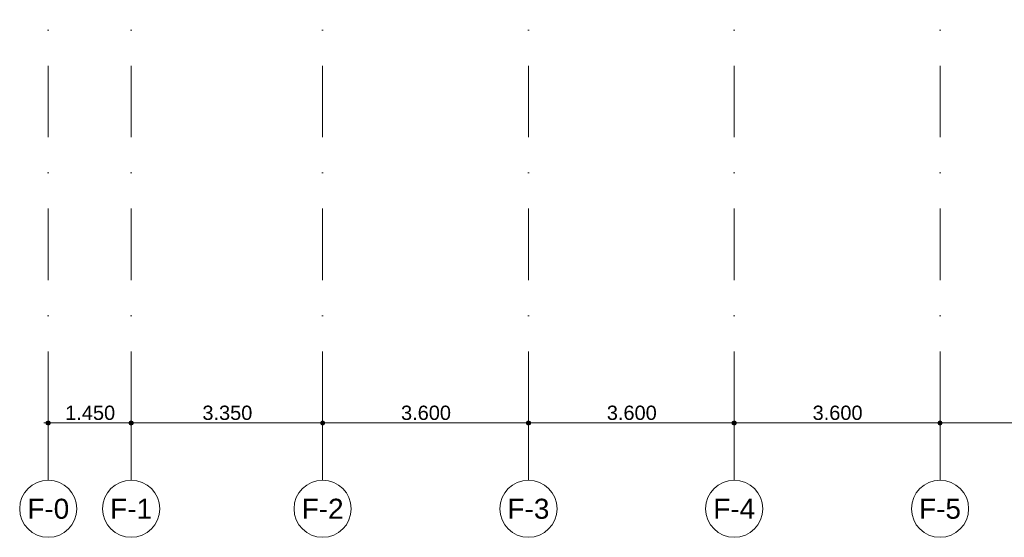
# Model space of a CAD drawing. Header units: millimetres. Extents: x -54205 to 99702, y -35458 to 70878.
# Tile 1 of 226: x -53650 to -36425, y -2884 to 6172. Entities that reach past the tile are written whole.
import ezdxf
from ezdxf.enums import TextEntityAlignment as Align

# ---------------------------------------------------------------- set-up
doc = ezdxf.new("R2010")
doc.units = ezdxf.units.MM
doc.header["$MEASUREMENT"] = 0
doc.linetypes.add('streep-punt', pattern=[2500, 1250, -625, 0, -625])
for name, color, linetype in [('Maatvoering 1_ 100', 7, 'Continuous'), ('Maatvoering 1_ 100 2D arcering', 7, 'Continuous'), ('Stramien', 7, 'Continuous')]:
    doc.layers.add(name, color=color, linetype=linetype)
doc.styles.add('GENERATED_STYLE_1', font='arial.ttf')
doc.dimstyles.new('GENERATED_STYLE__1', dxfattribs={"dimtxt": 250, "dimasz": 142.5, "dimexe": 0.18, "dimexo": 0.0625, "dimgap": 0, "dimtad": 1, "dimtih": 1, "dimtoh": 1, "dimdec": 0, "dimzin": 0, "dimdsep": 46, "dimtxsty": 'GENERATED_STYLE_1', "dimblk": 'ARROWHEAD_11', "dimblk1": 'ARROWHEAD_11', "dimblk2": 'ARROWHEAD_11', "dimcen": 0.09, "dimse1": 1, "dimse2": 1, "dimclrd": 2, "dimclre": 2, "dimclrt": 2, "dimadec": 1, "dimazin": 0, "dimtfac": 1, "dimtdec": 4, "dimtmove": 0, "dimatfit": 3, "dimfxl": 1, "dimtolj": 1, "dimtzin": 0, "dimarcsym": 0})

# ---------------------------------------------------------------- blocks, each defined once
blk = doc.blocks.new('Standard grid marker')
at = {"layer": 'Stramien', "color": 1, "linetype": 'streep-punt', "lineweight": 0}
for q in [(0, 0), (61400, 0)]:
    blk.add_line((1000, 0), q, dxfattribs=at)
at = {"layer": 'Stramien', "color": 2, "linetype": 'Continuous', "lineweight": 0, "flags": 128}
blk.add_lwpolyline([(0, 0, 1), (-1000, 0, 1)], format="xyb", close=True, dxfattribs=at)
at = {"layer": 'Stramien', "color": 1, "linetype": 'streep-punt', "lineweight": 0}
blk.add_point((1000, 0), dxfattribs=at)
blk.add_point((1000, 0), dxfattribs=at)
at = {"layer": 'Stramien', "color": 2, "lineweight": 0, "style": 'GENERATED_STYLE_1'}
for tag, p in [('AC_MarkerText_1_0', (-245, -80)), ('AC_MarkerText_1_1', (63155, -80))]:
    blk.add_attdef(tag, text='', height=350, rotation=270, dxfattribs=at).set_placement(p, align=Align.TOP_CENTER)
blk = doc.blocks.new('Standard grid marker_7')
at = {"layer": 'Stramien', "color": 1, "linetype": 'streep-punt', "lineweight": 0}
for q in [(61400, 0), (0, 0)]:
    blk.add_line((1000, 0), q, dxfattribs=at)
at = {"layer": 'Stramien', "color": 2, "linetype": 'Continuous', "lineweight": 0, "flags": 128}
blk.add_lwpolyline([(0, 0, 1), (-1000, 0, 1)], format="xyb", close=True, dxfattribs=at)
at = {"layer": 'Stramien', "color": 1, "linetype": 'streep-punt', "lineweight": 0}
blk.add_point((1000, 0), dxfattribs=at)
blk.add_point((1000, 0), dxfattribs=at)
at = {"layer": 'Stramien', "color": 2, "lineweight": 0, "style": 'GENERATED_STYLE_1'}
for tag, p in [('AC_MarkerText_1_0', (-245, -80)), ('AC_MarkerText_1_1', (63155, -80))]:
    blk.add_attdef(tag, text='', height=350, rotation=270, dxfattribs=at).set_placement(p, align=Align.TOP_CENTER)
blk = doc.blocks.new('*D1078')
at = {"layer": 'Maatvoering 1_ 100 2D arcering', "linetype": 'Continuous', "lineweight": 0}
for points in [[(-53187, -884), (-53185, -899), (-53177, -911), (-53164, -919), (-53150, -922), (-53136, -919), (-53123, -911), (-53115, -899), (-53112, -884), (-53115, -870), (-53123, -858), (-53136, -850), (-53150, -847), (-53164, -850), (-53177, -858), (-53185, -870)], [(-51737, -884), (-51735, -899), (-51727, -911), (-51714, -919), (-51700, -922), (-51686, -919), (-51673, -911), (-51665, -899), (-51662, -884), (-51665, -870), (-51673, -858), (-51686, -850), (-51700, -847), (-51714, -850), (-51727, -858), (-51735, -870)]]:
    blk.add_hatch(color=1, dxfattribs=at).paths.add_polyline_path(points)
at = {"layer": 'Maatvoering 1_ 100', "color": 2, "linetype": 'Continuous', "lineweight": 0}
for p, q in [((-53150, -847), (-53150, -744)), ((-51700, -847), (-51700, -744)), ((-53225, -884), (-53187, -884)), ((-53150, -1025), (-53150, -922)), ((-53112, -884), (-51737, -884)), ((-51700, -1025), (-51700, -922))]:
    blk.add_line(p, q, dxfattribs=at)
at = {"layer": 'Maatvoering 1_ 100', "color": 1, "linetype": 'Continuous', "lineweight": 0}
for centre in [(-53150, -884), (-51700, -884)]:
    blk.add_circle(centre, 37.5, dxfattribs=at)
at = {"layer": 'Maatvoering 1_ 100', "color": 2, "lineweight": 0, "insert": (-52854, -834), "char_height": 250, "attachment_point": 7, "style": 'GENERATED_STYLE_1'}
blk.add_mtext('\\A1;{\\pql;\\fArial|b0|i0|c0|p0;\\W1.000000;1.450}', dxfattribs=at)
blk = doc.blocks.new('ARROWHEAD_11')
at = {"color": 0, "linetype": 'Continuous', "lineweight": 0}
blk.add_line((0, 0), (-1, 0), dxfattribs=at)
at = {"color": 0, "linetype": 'Continuous', "lineweight": 0, "const_width": 0.25, "flags": 128}
blk.add_lwpolyline([(-0.125, 0, 1), (0.125, 0, 1)], format="xyb", close=True, dxfattribs=at)
blk = doc.blocks.new('*D1079')
at = {"layer": 'Maatvoering 1_ 100 2D arcering', "linetype": 'Continuous', "lineweight": 0}
for points in [[(-51737, -884), (-51735, -899), (-51727, -911), (-51714, -919), (-51700, -922), (-51686, -919), (-51673, -911), (-51665, -899), (-51662, -884), (-51665, -870), (-51673, -858), (-51686, -850), (-51700, -847), (-51714, -850), (-51727, -858), (-51735, -870)], [(-48387, -884), (-48385, -899), (-48377, -911), (-48364, -919), (-48350, -922), (-48336, -919), (-48323, -911), (-48315, -899), (-48312, -884), (-48315, -870), (-48323, -858), (-48336, -850), (-48350, -847), (-48364, -850), (-48377, -858), (-48385, -870)]]:
    blk.add_hatch(color=1, dxfattribs=at).paths.add_polyline_path(points)
at = {"layer": 'Maatvoering 1_ 100', "color": 2, "linetype": 'Continuous', "lineweight": 0}
for p, q in [((-51700, -847), (-51700, -744)), ((-48350, -847), (-48350, -744)), ((-51700, -1025), (-51700, -922)), ((-51662, -884), (-48387, -884)), ((-48350, -1025), (-48350, -922))]:
    blk.add_line(p, q, dxfattribs=at)
at = {"layer": 'Maatvoering 1_ 100', "color": 1, "linetype": 'Continuous', "lineweight": 0}
for centre in [(-51700, -884), (-48350, -884)]:
    blk.add_circle(centre, 37.5, dxfattribs=at)
at = {"layer": 'Maatvoering 1_ 100', "color": 2, "lineweight": 0, "insert": (-50454, -834), "char_height": 250, "attachment_point": 7, "style": 'GENERATED_STYLE_1'}
blk.add_mtext('\\A1;{\\pql;\\fArial|b0|i0|c0|p0;\\W1.000000;3.350}', dxfattribs=at)
blk = doc.blocks.new('*D1080')
at = {"layer": 'Maatvoering 1_ 100 2D arcering', "linetype": 'Continuous', "lineweight": 0}
for points in [[(-48387, -884), (-48385, -899), (-48377, -911), (-48364, -919), (-48350, -922), (-48336, -919), (-48323, -911), (-48315, -899), (-48312, -884), (-48315, -870), (-48323, -858), (-48336, -850), (-48350, -847), (-48364, -850), (-48377, -858), (-48385, -870)], [(-44787, -884), (-44785, -899), (-44777, -911), (-44764, -919), (-44750, -922), (-44736, -919), (-44723, -911), (-44715, -899), (-44712, -884), (-44715, -870), (-44723, -858), (-44736, -850), (-44750, -847), (-44764, -850), (-44777, -858), (-44785, -870)]]:
    blk.add_hatch(color=1, dxfattribs=at).paths.add_polyline_path(points)
at = {"layer": 'Maatvoering 1_ 100', "color": 2, "linetype": 'Continuous', "lineweight": 0}
for p, q in [((-48350, -847), (-48350, -744)), ((-44750, -847), (-44750, -744)), ((-48350, -1025), (-48350, -922)), ((-48312, -884), (-44787, -884)), ((-44750, -1025), (-44750, -922))]:
    blk.add_line(p, q, dxfattribs=at)
at = {"layer": 'Maatvoering 1_ 100', "color": 1, "linetype": 'Continuous', "lineweight": 0}
for centre in [(-48350, -884), (-44750, -884)]:
    blk.add_circle(centre, 37.5, dxfattribs=at)
at = {"layer": 'Maatvoering 1_ 100', "color": 2, "lineweight": 0, "insert": (-46979, -834), "char_height": 250, "attachment_point": 7, "style": 'GENERATED_STYLE_1'}
blk.add_mtext('\\A1;{\\pql;\\fArial|b0|i0|c0|p0;\\W1.000000;3.600}', dxfattribs=at)
blk = doc.blocks.new('*D1081')
at = {"layer": 'Maatvoering 1_ 100 2D arcering', "linetype": 'Continuous', "lineweight": 0}
for points in [[(-44787, -884), (-44785, -899), (-44777, -911), (-44764, -919), (-44750, -922), (-44736, -919), (-44723, -911), (-44715, -899), (-44712, -884), (-44715, -870), (-44723, -858), (-44736, -850), (-44750, -847), (-44764, -850), (-44777, -858), (-44785, -870)], [(-41188, -884), (-41185, -899), (-41177, -911), (-41164, -919), (-41150, -922), (-41136, -919), (-41123, -911), (-41115, -899), (-41112, -884), (-41115, -870), (-41123, -858), (-41136, -850), (-41150, -847), (-41164, -850), (-41177, -858), (-41185, -870)]]:
    blk.add_hatch(color=1, dxfattribs=at).paths.add_polyline_path(points)
at = {"layer": 'Maatvoering 1_ 100', "color": 2, "linetype": 'Continuous', "lineweight": 0}
for p, q in [((-44750, -847), (-44750, -744)), ((-41150, -847), (-41150, -744)), ((-44750, -1025), (-44750, -922)), ((-44712, -884), (-41188, -884)), ((-41150, -1025), (-41150, -922))]:
    blk.add_line(p, q, dxfattribs=at)
at = {"layer": 'Maatvoering 1_ 100', "color": 1, "linetype": 'Continuous', "lineweight": 0}
for centre in [(-44750, -884), (-41150, -884)]:
    blk.add_circle(centre, 37.5, dxfattribs=at)
at = {"layer": 'Maatvoering 1_ 100', "color": 2, "lineweight": 0, "insert": (-43379, -834), "char_height": 250, "attachment_point": 7, "style": 'GENERATED_STYLE_1'}
blk.add_mtext('\\A1;{\\pql;\\fArial|b0|i0|c0|p0;\\W1.000000;3.600}', dxfattribs=at)
blk = doc.blocks.new('*D1082')
at = {"layer": 'Maatvoering 1_ 100 2D arcering', "linetype": 'Continuous', "lineweight": 0}
for points in [[(-41188, -884), (-41185, -899), (-41177, -911), (-41164, -919), (-41150, -922), (-41136, -919), (-41123, -911), (-41115, -899), (-41112, -884), (-41115, -870), (-41123, -858), (-41136, -850), (-41150, -847), (-41164, -850), (-41177, -858), (-41185, -870)], [(-37588, -884), (-37585, -899), (-37577, -911), (-37564, -919), (-37550, -922), (-37536, -919), (-37523, -911), (-37515, -899), (-37512, -884), (-37515, -870), (-37523, -858), (-37536, -850), (-37550, -847), (-37564, -850), (-37577, -858), (-37585, -870)]]:
    blk.add_hatch(color=1, dxfattribs=at).paths.add_polyline_path(points)
at = {"layer": 'Maatvoering 1_ 100', "color": 2, "linetype": 'Continuous', "lineweight": 0}
for p, q in [((-41150, -847), (-41150, -744)), ((-37550, -847), (-37550, -744)), ((-41150, -1025), (-41150, -922)), ((-41112, -884), (-37588, -884)), ((-37550, -1025), (-37550, -922))]:
    blk.add_line(p, q, dxfattribs=at)
at = {"layer": 'Maatvoering 1_ 100', "color": 1, "linetype": 'Continuous', "lineweight": 0}
for centre in [(-41150, -884), (-37550, -884)]:
    blk.add_circle(centre, 37.5, dxfattribs=at)
at = {"layer": 'Maatvoering 1_ 100', "color": 2, "lineweight": 0, "insert": (-39779, -834), "char_height": 250, "attachment_point": 7, "style": 'GENERATED_STYLE_1'}
blk.add_mtext('\\A1;{\\pql;\\fArial|b0|i0|c0|p0;\\W1.000000;3.600}', dxfattribs=at)
blk = doc.blocks.new('*D1083')
at = {"layer": 'Maatvoering 1_ 100 2D arcering', "linetype": 'Continuous', "lineweight": 0}
for points in [[(-37588, -884), (-37585, -899), (-37577, -911), (-37564, -919), (-37550, -922), (-37536, -919), (-37523, -911), (-37515, -899), (-37512, -884), (-37515, -870), (-37523, -858), (-37536, -850), (-37550, -847), (-37564, -850), (-37577, -858), (-37585, -870)], [(-33988, -884), (-33985, -899), (-33977, -911), (-33964, -919), (-33950, -922), (-33936, -919), (-33923, -911), (-33915, -899), (-33912, -884), (-33915, -870), (-33923, -858), (-33936, -850), (-33950, -847), (-33964, -850), (-33977, -858), (-33985, -870)]]:
    blk.add_hatch(color=1, dxfattribs=at).paths.add_polyline_path(points)
at = {"layer": 'Maatvoering 1_ 100', "color": 2, "linetype": 'Continuous', "lineweight": 0}
for p, q in [((-37550, -847), (-37550, -744)), ((-33950, -847), (-33950, -744)), ((-37550, -1025), (-37550, -922)), ((-37512, -884), (-33988, -884)), ((-33950, -1025), (-33950, -922))]:
    blk.add_line(p, q, dxfattribs=at)
at = {"layer": 'Maatvoering 1_ 100', "color": 1, "linetype": 'Continuous', "lineweight": 0}
for centre in [(-37550, -884), (-33950, -884)]:
    blk.add_circle(centre, 37.5, dxfattribs=at)
at = {"layer": 'Maatvoering 1_ 100', "color": 2, "lineweight": 0, "insert": (-36179, -834), "char_height": 250, "attachment_point": 7, "style": 'GENERATED_STYLE_1'}
blk.add_mtext('\\A1;{\\pql;\\fArial|b0|i0|c0|p0;\\W1.000000;3.600}', dxfattribs=at)

msp = doc.modelspace()

# ---------------------------------------------------------------- block references
at = {"layer": 'Stramien', "color": 1, "linetype": 'Continuous', "lineweight": 0}
ref = msp.add_blockref('Standard grid marker', (-53150, -1884.3), dxfattribs=dict(at, zscale=1000, rotation=90))
ref.add_attrib('AC_MarkerText_1', 'F-0', dxfattribs={"color": 2, "lineweight": 0, "height": 350, "rotation": 360, "style": 'GENERATED_STYLE_1'}).set_placement((-53150, -2209.3), align=Align.TOP_CENTER)
ref = msp.add_blockref('Standard grid marker_7', (-51700, -1884.3), dxfattribs=dict(at, zscale=1000, rotation=90))
ref.add_attrib('AC_MarkerText_1', 'F-1', dxfattribs={"color": 2, "lineweight": 0, "height": 350, "rotation": 360, "style": 'GENERATED_STYLE_1'}).set_placement((-51700, -2209.3), align=Align.TOP_CENTER)
ref = msp.add_blockref('Standard grid marker', (-48350, -1884.3), dxfattribs=dict(at, zscale=1000, rotation=90))
ref.add_attrib('AC_MarkerText_1', 'F-2', dxfattribs={"color": 2, "lineweight": 0, "height": 350, "rotation": 360, "style": 'GENERATED_STYLE_1'}).set_placement((-48350, -2209.3), align=Align.TOP_CENTER)
ref = msp.add_blockref('Standard grid marker', (-44750, -1884.3), dxfattribs=dict(at, zscale=1000, rotation=90))
ref.add_attrib('AC_MarkerText_1', 'F-3', dxfattribs={"color": 2, "lineweight": 0, "height": 350, "rotation": 360, "style": 'GENERATED_STYLE_1'}).set_placement((-44750, -2209.3), align=Align.TOP_CENTER)
ref = msp.add_blockref('Standard grid marker', (-41150, -1884.3), dxfattribs=dict(at, zscale=1000, rotation=90))
ref.add_attrib('AC_MarkerText_1', 'F-4', dxfattribs={"color": 2, "lineweight": 0, "height": 350, "rotation": 360, "style": 'GENERATED_STYLE_1'}).set_placement((-41150, -2209.3), align=Align.TOP_CENTER)
ref = msp.add_blockref('Standard grid marker', (-37550, -1884.3), dxfattribs=dict(at, zscale=1000, rotation=90))
ref.add_attrib('AC_MarkerText_1', 'F-5', dxfattribs={"color": 2, "lineweight": 0, "height": 350, "rotation": 360, "style": 'GENERATED_STYLE_1'}).set_placement((-37550, -2209.3), align=Align.TOP_CENTER)

# ---------------------------------------------------------------- dimensions: what is measured, and where the dimension line sits
at = {"layer": 'Maatvoering 1_ 100', "color": 2, "linetype": 'Continuous', "lineweight": 0}
for base, p1, p2, picture, middle in [((-51700, -884.3), (-53150, -1884.3), (-51700, -1884.3), '*D1078', (-52435.2, -709.3)), ((-48350, -884.3), (-51700, -1884.3), (-48350, -1884.3), '*D1079', (-50035.2, -709.3)), ((-44750, -884.3), (-48350, -1884.3), (-44750, -1884.3), '*D1080', (-46560.2, -709.3)), ((-41150, -884.3), (-44750, -1884.3), (-41150, -1884.3), '*D1081', (-42960.2, -709.3)), ((-37550, -884.3), (-41150, -1884.3), (-37550, -1884.3), '*D1082', (-39360.2, -709.3)), ((-33950, -884.3), (-37550, -1884.3), (-33950, -1884.3), '*D1083', (-35760.2, -709.3))]:
    dim = msp.add_linear_dim(base=base, p1=p1, p2=p2, dimstyle='GENERATED_STYLE__1', dxfattribs=at)
    dim.commit()
    dim.dimension.update_dxf_attribs({"geometry": picture, "text_midpoint": middle, "dimtype": 160})

doc.saveas('drawing.dxf')
